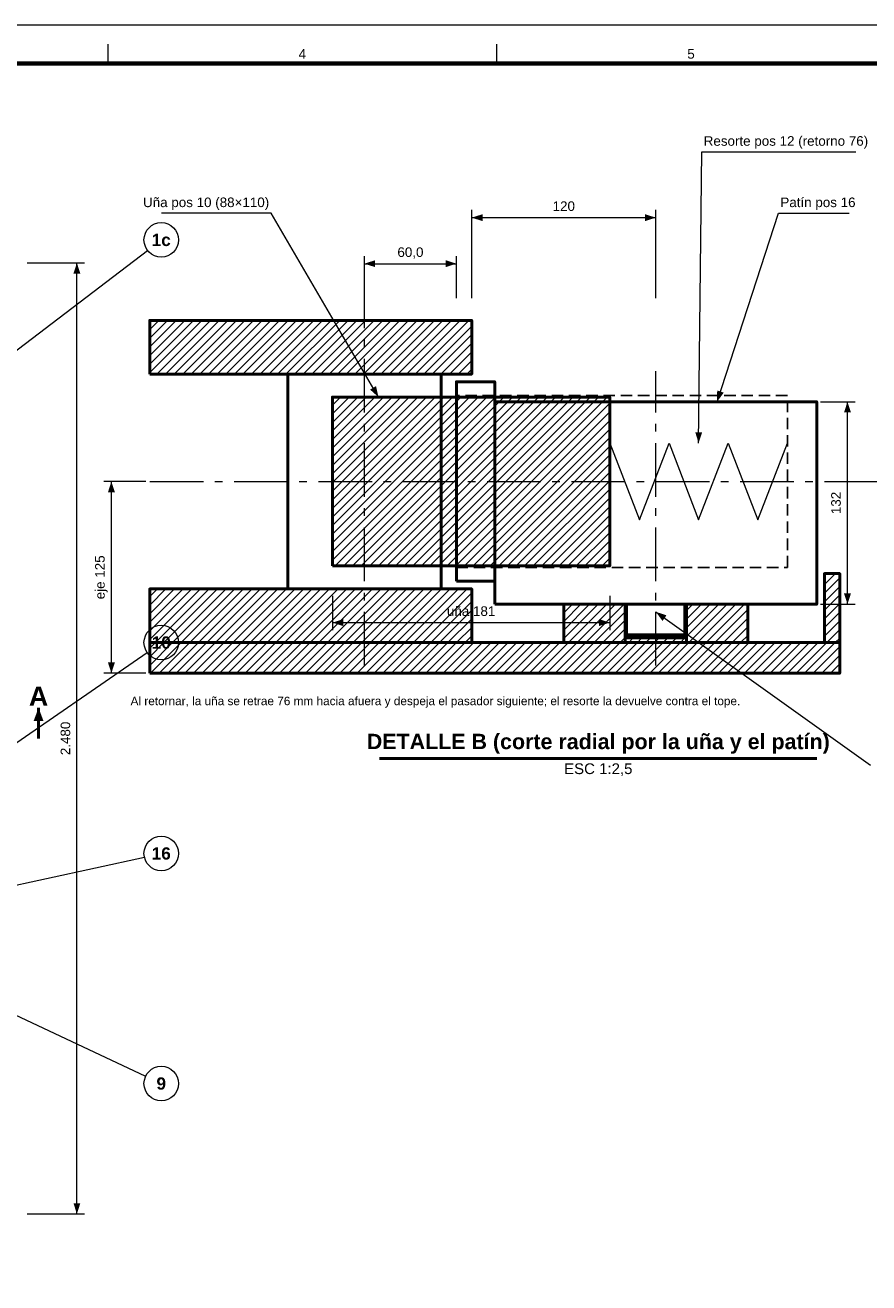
# Model space of a CAD drawing. Header units: millimetres. Extents: x 0 to 841, y 0 to 594.
# Tile 4 of 6: x 302 to 523, y 266 to 594. Entities that reach past the tile are written whole.
import ezdxf
from ezdxf.enums import TextEntityAlignment as Align

# ---------------------------------------------------------------- set-up
doc = ezdxf.new("R2010")
doc.units = ezdxf.units.MM
doc.linetypes.add('EJE', pattern=[22, 14, -3, 2, -3])
doc.linetypes.add('OCULTO', pattern=[4.5, 3, -1.5])
for name, color, linetype, lineweight in [('ACH', 7, 'CONTINUOUS', 13), ('COTA', 7, 'CONTINUOUS', 18), ('EJE', 7, 'EJE', 18), ('FINA', 7, 'CONTINUOUS', 18), ('MARCO', 7, 'CONTINUOUS', 70), ('OCU', 7, 'OCULTO', 25), ('TXT', 7, 'CONTINUOUS', 25), ('VIS', 7, 'CONTINUOUS', 50)]:
    doc.layers.add(name, color=color, linetype=linetype, lineweight=lineweight)
doc.styles.add('STD', font='LiberationSans-Regular.ttf')
doc.styles.add('STDB', font='LiberationSans-Bold.ttf')

msp = doc.modelspace()

# ---------------------------------------------------------------- hatches: boundary and pattern name
at = {"layer": 'ACH'}
h = msp.add_hatch(dxfattribs=at)
h.set_pattern_fill('ANSI31', scale=0.5)
h.paths.add_polyline_path([(335, 503), (419, 503), (419, 517), (335, 517)])
h = msp.add_hatch(dxfattribs=at)
h.set_pattern_fill('ANSI31', scale=0.5)
h.paths.add_polyline_path([(382.66, 453), (455, 453), (455, 497), (382.66, 497)])
h = msp.add_hatch(dxfattribs=at)
h.set_pattern_fill('ANSI31', scale=0.5)
h.paths.add_polyline_path([(511, 433), (515, 433), (515, 451), (511, 451)])
h = msp.add_hatch(dxfattribs=at)
h.set_pattern_fill('ANSI31', scale=0.5)
h.paths.add_polyline_path([(335, 433), (419, 433), (419, 447), (335, 447)])
h = msp.add_hatch(dxfattribs=at)
h.set_pattern_fill('ANSI31', scale=0.5)
h.paths.add_polyline_path([(443, 433), (459, 433), (459, 443), (443, 443)])
h = msp.add_hatch(dxfattribs=at)
h.set_pattern_fill('ANSI31', scale=0.5)
h.paths.add_polyline_path([(475, 433), (491, 433), (491, 443), (475, 443)])
h = msp.add_hatch(dxfattribs=at)
h.set_pattern_fill('ANSI31', scale=0.5)
h.paths.add_polyline_path([(335, 425), (515, 425), (515, 433), (335, 433)])
h = msp.add_hatch(dxfattribs=at)
h.set_pattern_fill('ANSI31', scale=0.5)
h.paths.add_polyline_path([(459, 433), (475, 433), (475, 434.2), (459, 434.2)])

# ---------------------------------------------------------------- linework, layer by layer
at = {"layer": 'COTA'}
for p, q in [((478.17, 485), (479, 561)), ((479, 561), (519.15, 561)), ((366.66, 545), (338.11, 545)), ((394.66, 497), (366.66, 545)), ((419, 522.8), (419, 545.8)), ((467, 522.8), (467, 545.8)), ((483, 495.8), (499, 545)), ((499, 545), (517.4, 545)), ((419, 543.8), (467, 543.8)), ((290, 501.41), (334.42, 535.27)), ((303, 532), (318, 532)), ((316, 284), (316, 532)), ((391, 522.8), (391, 533.8)), ((391, 531.8), (415, 531.8)), ((415, 522.8), (415, 533.8)), ((510, 495.8), (519, 495.8)), ((517, 443), (517, 495.8)), ((334, 475), (323, 475)), ((325, 425), (325, 475)), ((382.66, 445.2), (382.66, 436.2)), ((455, 445.2), (455, 436.2)), ((510, 443), (519, 443)), ((467, 441), (523, 401)), ((382.66, 438.2), (455, 438.2)), ((281, 393.59), (334.3, 430.44)), ((334, 425), (323, 425)), ((290, 367.59), (333.6, 377.05)), ((290, 340.59), (333.93, 319.92)), ((303, 284), (318, 284))]:
    msp.add_line(p, q, dxfattribs=at)
for points in [[(419, 543.8), (421.8, 542.9), (421.8, 544.7)], [(467, 543.8), (464.2, 544.7), (464.2, 542.9)], [(316, 532), (315.1, 529.2), (316.9, 529.2)], [(391, 531.8), (393.8, 530.9), (393.8, 532.7)], [(415, 531.8), (412.2, 532.7), (412.2, 530.9)], [(394.66, 497), (394.03, 499.87), (392.47, 498.97)], [(483, 495.8), (484.72, 498.18), (483.01, 498.74)], [(517, 495.8), (516.1, 493), (517.9, 493)], [(478.17, 485), (479.1, 487.79), (477.3, 487.81)], [(325, 475), (324.1, 472.2), (325.9, 472.2)], [(517, 443), (517.9, 445.8), (516.1, 445.8)], [(467, 441), (468.76, 438.64), (469.8, 440.1)], [(382.66, 438.2), (385.46, 437.3), (385.46, 439.1)], [(455, 438.2), (452.2, 439.1), (452.2, 437.3)], [(325, 425), (325.9, 427.8), (324.1, 427.8)], [(306, 416), (304.7, 412.5), (307.3, 412.5)], [(316, 284), (316.9, 286.8), (315.1, 286.8)]]:
    msp.add_solid(points, dxfattribs=at)
at = {"layer": 'EJE'}
for p, q in [((391, 427), (391, 527)), ((467, 427), (467, 503.8)), ((335, 475), (527, 475))]:
    msp.add_line(p, q, dxfattribs=at)
at = {"layer": 'FINA'}
for p, q in [((324.12, 584), (324.12, 589)), ((425.5, 584), (425.5, 589)), ((455, 485), (462.72, 465)), ((462.72, 465), (470.45, 485)), ((470.45, 485), (478.17, 465)), ((478.17, 465), (485.89, 485)), ((485.89, 485), (493.62, 465)), ((493.62, 465), (501.34, 485))]:
    msp.add_line(p, q, dxfattribs=at)
msp.add_lwpolyline([(0, 0), (841, 0), (841, 594), (0, 594)], close=True, dxfattribs=at)
for centre in [(338, 538), (338, 433), (338, 378), (338, 318)]:
    msp.add_circle(centre, 4.5, dxfattribs=at)
at = {"layer": 'MARCO'}
msp.add_lwpolyline([(20, 10), (831, 10), (831, 584), (20, 584)], close=True, dxfattribs=at)
at = {"layer": 'OCU'}
msp.add_lwpolyline([(415, 452.6), (501.34, 452.6), (501.34, 497.4), (415, 497.4)], close=True, dxfattribs=at)
at = {"layer": 'VIS'}
for p, q in [((306, 408), (306, 416)), ((394.96, 402.8), (509.04, 402.8))]:
    msp.add_line(p, q, dxfattribs=at)
for points in [[(335, 503), (419, 503), (419, 517), (335, 517)], [(371, 447), (411, 447), (411, 503), (371, 503)], [(415, 449), (425, 449), (425, 501), (415, 501)], [(382.66, 453), (455, 453), (455, 497), (382.66, 497)], [(425, 443), (509, 443), (509, 495.8), (425, 495.8)], [(511, 433), (515, 433), (515, 451), (511, 451)], [(335, 433), (419, 433), (419, 447), (335, 447)], [(443, 433), (459, 433), (459, 443), (443, 443)], [(459.4, 435), (474.6, 435), (474.6, 443), (459.4, 443)], [(475, 433), (491, 433), (491, 443), (475, 443)], [(335, 425), (515, 425), (515, 433), (335, 433)], [(459, 433), (475, 433), (475, 434.2), (459, 434.2)]]:
    msp.add_lwpolyline(points, close=True, dxfattribs=at)

# ---------------------------------------------------------------- texts
at = {"layer": 'TXT'}
for s, height, style, p in [('4', 2.5, 'STD', (374.81, 586.5)), ('5', 2.5, 'STD', (476.19, 586.5)), ('1c', 3.2, 'STDB', (338, 538)), ('10', 3.2, 'STDB', (338, 433)), ('A', 5, 'STDB', (306, 419)), ('16', 3.2, 'STDB', (338, 378)), ('9', 3.2, 'STDB', (338, 318))]:
    msp.add_text(s, height=height, dxfattribs=dict(at, style=style)).set_placement(p, align=Align.MIDDLE_CENTER)
at = {"layer": 'TXT', "style": 'STD'}
for s, height, p in [('Resorte pos 12 (retorno 76)', 2.5, (479.5, 561.8)), ('Patín pos 16', 2.5, (499.5, 545.8)), ('Al retornar, la uña se retrae 76 mm hacia afuera y despeja el pasador siguiente; el resorte la devuelve contra el tope.', 2.2, (330, 416))]:
    msp.add_text(s, height=height, dxfattribs=at).set_placement(p, align=Align.BOTTOM_LEFT)
msp.add_text('Uña pos 10 (88×110)', height=2.5, dxfattribs=at).set_placement((366.16, 545.8), align=Align.BOTTOM_RIGHT)
at = {"layer": 'TXT'}
for s, height, style, p in [('120', 2.5, 'STD', (443, 544.8)), ('60,0', 2.5, 'STD', (403, 532.8)), ('uña 181', 2.5, 'STD', (418.83, 439.2)), ('DETALLE B (corte radial por la uña y el patín)', 4, 'STDB', (452, 404))]:
    msp.add_text(s, height=height, dxfattribs=dict(at, style=style)).set_placement(p, align=Align.BOTTOM_CENTER)
at = {"layer": 'TXT', "style": 'STD'}
for s, p in [('132', (516, 469.4)), ('eje 125', (324, 450)), ('2.480', (315, 408))]:
    msp.add_text(s, height=2.5, rotation=90, dxfattribs=at).set_placement(p, align=Align.BOTTOM_CENTER)
msp.add_text('ESC 1:2,5', height=2.8, dxfattribs=at).set_placement((452, 401.5), align=Align.TOP_CENTER)

doc.saveas('drawing.dxf')
